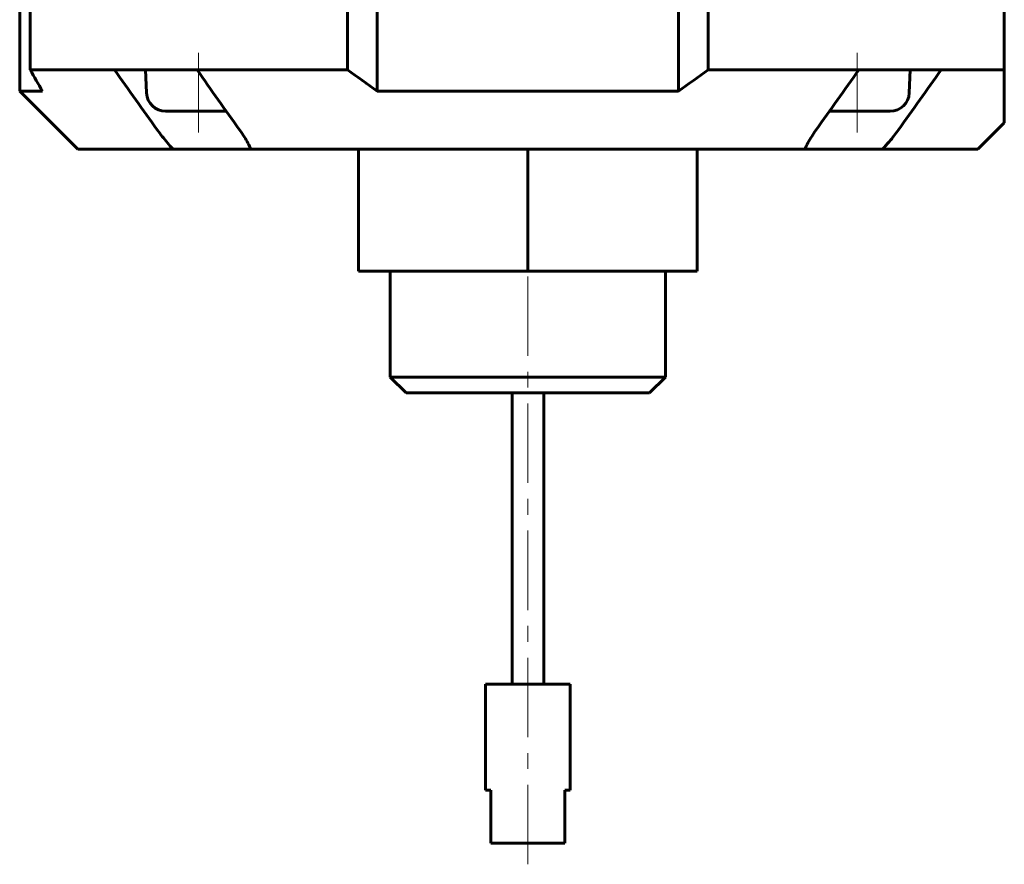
# Model space of a CAD drawing. Header units: millimetres. Extents: x -66 to 68, y -118 to 118.
# Tile 1 of 13: x -66 to 27, y -118 to -39. Entities that reach past the tile are written whole.
import ezdxf

# ---------------------------------------------------------------- set-up
doc = ezdxf.new("R2010")
doc.units = ezdxf.units.MM
doc.linetypes.add('K5LT_AXLED', pattern=[12, 7.5, -1.5, 1.5, -1.5])
doc.linetypes.add('K5LT_BASIC', pattern=[0])
doc.layers.add('Системный слой (1)', color=7, linetype='Continuous', true_color=0x6c6c6c)

# ---------------------------------------------------------------- blocks, each defined once
blk = doc.blocks.new('U10')
at = {"layer": 'Системный слой (1)', "color": 143, "linetype": 'K5LT_BASIC', "lineweight": 60, "true_color": 0x33acca}
for p, q in [((-52.219, -47.15), (-49.113, -47.15)), ((-49.113, -47.15), (-46.476, -47.15))]:
    blk.add_line(p, q, dxfattribs=at)
blk = doc.blocks.new('U11')
at = {"layer": 'Системный слой (1)', "color": 143, "linetype": 'K5LT_BASIC', "lineweight": 60, "true_color": 0x33acca}
for p, q in [((10.476, -47.15), (13.113, -47.15)), ((13.113, -47.15), (16.219, -47.15))]:
    blk.add_line(p, q, dxfattribs=at)

msp = doc.modelspace()

# ---------------------------------------------------------------- linework, layer by layer
at = {"layer": 'Системный слой (1)', "color": 143, "linetype": 'K5LT_BASIC', "lineweight": 60, "true_color": 0x33acca}
for p, q in [((-66, -45.25), (-66, 75.363)), ((-32.22, -45.25), (-32.22, 75.363)), ((-3.78, -45.25), (-3.78, 75.363)), ((-65.01, -43.25), (-65.01, -17.75)), ((-35.032, -43.25), (-35.032, -17.75)), ((-0.968, -43.25), (-0.968, -17.75)), ((27, -43.25), (27, -17.75)), ((-65.01, -43.25), (-57.03, -43.25)), ((-57.03, -43.25), (-49.252, -43.25)), ((-54.018, -45.429), (-54.113, -43.25)), ((-49.252, -43.25), (-35.032, -43.25)), ((-0.968, -43.25), (13.252, -43.25)), ((13.252, -43.25), (21.03, -43.25)), ((18.018, -45.429), (18.113, -43.25)), ((21.03, -43.25), (27, -43.25)), ((27, -48.25), (27, -43.25)), ((-66, -45.25), (-60.5, -50.75)), ((-66, -45.25), (-63.845, -45.25)), ((-32.22, -45.25), (-3.78, -45.25)), ((27, -48.25), (24.5, -50.75)), ((-60.5, -50.75), (-51.497, -50.75)), ((-51.497, -50.75), (-44.157, -50.75)), ((-44.157, -50.75), (8.157, -50.75)), ((-34, -62.25), (-34, -50.75)), ((-18, -62.25), (-18, -50.75)), ((-2, -62.25), (-2, -50.75)), ((8.157, -50.75), (15.497, -50.75)), ((15.497, -50.75), (24.5, -50.75)), ((-34, -62.25), (-18, -62.25)), ((-31, -72.25), (-31, -62.25)), ((-18, -62.25), (-2, -62.25)), ((-5, -72.25), (-5, -62.25)), ((-31, -72.25), (-5, -72.25)), ((-31, -72.25), (-29.5, -73.75)), ((-5, -72.25), (-6.5, -73.75)), ((-29.5, -73.75), (-6.5, -73.75)), ((-19.5, -101.25), (-19.5, -73.75)), ((-16.5, -101.25), (-16.5, -73.75)), ((-22, -111.25), (-22, -101.25)), ((-22, -101.25), (-14, -101.25)), ((-14, -111.25), (-14, -101.25)), ((-22, -111.25), (-21.5, -111.25)), ((-21.5, -116.25), (-21.5, -111.25)), ((-14.5, -111.25), (-14, -111.25)), ((-14.5, -116.25), (-14.5, -111.25)), ((-21.5, -116.25), (-14.5, -116.25))]:
    msp.add_line(p, q, dxfattribs=at)
at = {"layer": 'Системный слой (1)', "color": 30, "linetype": 'K5LT_AXLED', "lineweight": 18, "true_color": 0xff8000}
for p, q in [((-49.113, -49.15), (-49.113, -41.25)), ((13.113, -49.15), (13.113, -41.25)), ((-18, -118.25), (-18, -60.25))]:
    msp.add_line(p, q, dxfattribs=at)
at = {"layer": 'Системный слой (1)', "color": 143, "linetype": 'K5LT_BASIC', "lineweight": 60, "true_color": 0x33acca}
for centre, start, end in [((-52.219, -45.35), 182.5, 270), ((16.219, -45.35), 270, 357.5)]:
    msp.add_arc(centre, 1.8, start, end, dxfattribs=at)
for points in [[(-63.845, -45.25), (-64.237, -44.596), (-64.625, -43.929), (-65.01, -43.25)], [(-53.002, -48.908), (-54.345, -47.023), (-55.688, -45.137), (-57.03, -43.25)], [(-45.224, -48.908), (-46.567, -47.023), (-47.91, -45.137), (-49.252, -43.25)], [(-32.22, -45.25), (-33.165, -44.596), (-34.102, -43.929), (-35.032, -43.25)], [(-3.78, -45.25), (-2.835, -44.596), (-1.898, -43.929), (-0.968, -43.25)], [(9.224, -48.908), (10.567, -47.023), (11.91, -45.137), (13.252, -43.25)], [(17.002, -48.908), (18.345, -47.023), (19.688, -45.137), (21.03, -43.25)]]:
    msp.add_open_spline(points, degree=3, dxfattribs=at)
for points, knots in [([(-51.497, -50.75), (-51.684, -50.548), (-52.045, -50.141), (-52.548, -49.524), (-52.855, -49.113), (-53.002, -48.908)], [0, 0, 0, 0, 1.990703, 3.990612, 6, 6, 6, 6]), ([(-44.157, -50.75), (-44.242, -50.557), (-44.43, -50.172), (-44.782, -49.558), (-45.061, -49.136), (-45.224, -48.908)], [0, 0, 0, 0, 1.890081, 3.777733, 6, 6, 6, 6]), ([(8.157, -50.75), (8.246, -50.548), (8.446, -50.141), (8.803, -49.524), (9.077, -49.113), (9.224, -48.908)], [0, 0, 0, 0, 1.990703, 3.990612, 6, 6, 6, 6]), ([(17.002, -48.908), (16.871, -49.092), (16.59, -49.468), (16.095, -50.083), (15.717, -50.512), (15.497, -50.75)], [0, 0, 0, 0, 1.791908, 3.669743, 6, 6, 6, 6])]:
    msp.add_open_spline(points, degree=3, knots=knots, dxfattribs=at)

# ---------------------------------------------------------------- block references
at = {"layer": 'Системный слой (1)'}
for name in ['U10', 'U11']:
    msp.add_blockref(name, (0, 0), dxfattribs=at)

doc.saveas('drawing.dxf')
